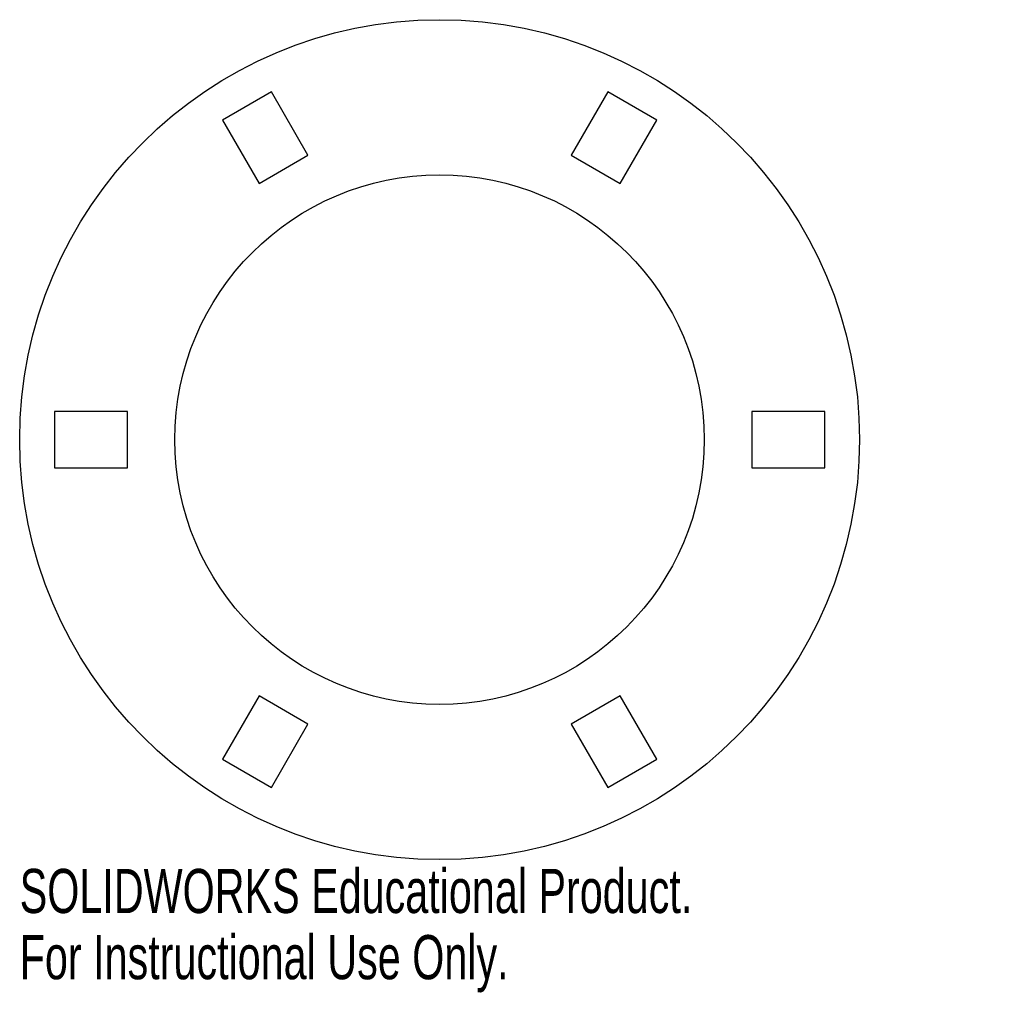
# Model space of a CAD drawing. Header units: millimetres. Extents: x -46 to 62, y -61 to 46.
import ezdxf

# ---------------------------------------------------------------- set-up
doc = ezdxf.new("R2010")
doc.units = ezdxf.units.MM
doc.styles.add('SLDTEXTSTYLE0', font='TXT', dxfattribs={"width": 0.7})

msp = doc.modelspace()

# ---------------------------------------------------------------- linework, layer by layer
at = {"color": 7, "linetype": 'Continuous', "lineweight": 25}
for p, q in [((-18.42, 38.1), (-23.78, 35)), ((-14.42, 31.17), (-18.42, 38.1)), ((18.42, 38.1), (14.42, 31.17)), ((23.78, 35), (18.42, 38.1)), ((-23.78, 35), (-19.78, 28.07)), ((19.78, 28.07), (23.78, 35)), ((-19.78, 28.07), (-14.42, 31.17)), ((14.42, 31.17), (19.78, 28.07)), ((-42.2, 3.1), (-42.2, -3.1)), ((-34.2, 3.1), (-42.2, 3.1)), ((-34.2, -3.1), (-34.2, 3.1)), ((42.2, 3.1), (34.2, 3.1)), ((34.2, 3.1), (34.2, -3.1)), ((42.2, -3.1), (42.2, 3.1)), ((-42.2, -3.1), (-34.2, -3.1)), ((34.2, -3.1), (42.2, -3.1)), ((-19.78, -28.07), (-23.78, -35)), ((-14.42, -31.17), (-19.78, -28.07)), ((19.78, -28.07), (14.42, -31.17)), ((23.78, -35), (19.78, -28.07)), ((-18.42, -38.1), (-14.42, -31.17)), ((14.42, -31.17), (18.42, -38.1)), ((-23.78, -35), (-18.42, -38.1)), ((18.42, -38.1), (23.78, -35))]:
    msp.add_line(p, q, dxfattribs=at)
for radius in [46, 29]:
    msp.add_circle((0, 0), radius, dxfattribs=at)

# ---------------------------------------------------------------- texts
at = {"color": 7, "linetype": 'Continuous', "char_height": 4.8336, "attachment_point": 1, "style": 'SLDTEXTSTYLE0'}
for s, insert in [('SOLIDWORKS Educational Product.', (-46, -47.02)), ('For Instructional Use Only.', (-46, -54.27))]:
    msp.add_mtext(s, dxfattribs=dict(at, insert=insert))

doc.saveas('drawing.dxf')
